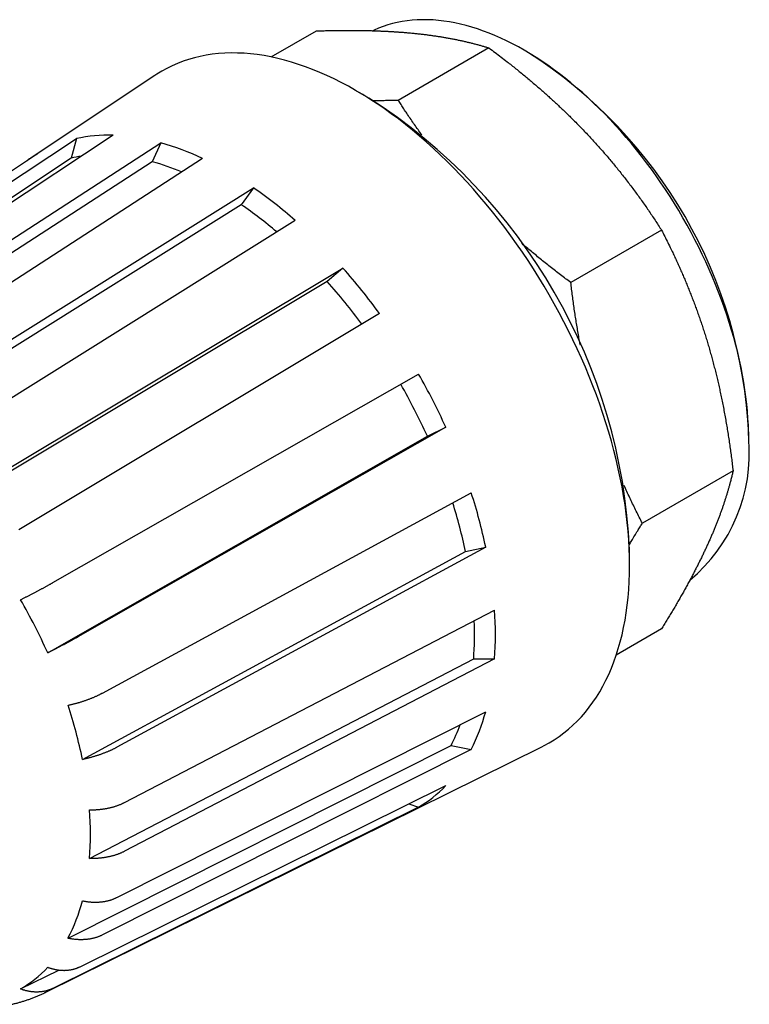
# Model space of a CAD drawing. Header units: millimetres. Extents: x 8 to 334, y 12 to 173.
# Tile 5 of 6: x 295 to 331, y 36 to 86. Entities that reach past the tile are written whole.
import ezdxf

# ---------------------------------------------------------------- set-up
doc = ezdxf.new("R2010")
doc.units = ezdxf.units.MM

msp = doc.modelspace()

# ---------------------------------------------------------------- linework, layer by layer
at = {"color": 7, "linetype": 'Continuous', "lineweight": 30}
for p, q in [((307.205, 83.713), (309.474, 85.023)), ((318.133, 84.166), (313.583, 81.539)), ((320.118, 83.927), (319.905, 84.049)), ((301.358, 82.784), (295.204, 78.684)), ((312.11, 81.651), (311.438, 82.039)), ((280.256, 68.243), (297.43, 79.62)), ((299.267, 79.784), (282.094, 68.407)), ((297.43, 79.62), (297.169, 78.642)), ((284.193, 68.078), (301.669, 79.407)), ((301.669, 79.407), (301.238, 78.456)), ((295.472, 78.853), (278.545, 67.572)), ((297.169, 78.642), (279.338, 66.828)), ((303.759, 78.626), (286.282, 67.297)), ((301.238, 78.456), (283.091, 66.691)), ((288.516, 66.007), (306.315, 77.151)), ((306.315, 77.151), (305.701, 76.305)), ((305.701, 76.305), (287.22, 64.733)), ((308.404, 75.519), (290.606, 64.376)), ((326.792, 75.025), (322.242, 72.398)), ((292.705, 62.281), (310.806, 73.123)), ((310.806, 73.123), (310.021, 72.448)), ((310.021, 72.448), (291.226, 61.19)), ((312.643, 70.838), (294.542, 59.996)), ((296.254, 57.349), (314.602, 67.81)), ((315.965, 65.146), (297.617, 54.686)), ((315.04, 64.687), (315.965, 65.146)), ((331.164, 64.546), (331.164, 64.791)), ((295.989, 53.825), (315.04, 64.687)), ((330.379, 62.955), (325.829, 60.329)), ((298.734, 51.806), (317.243, 61.852)), ((297.734, 48.476), (316.953, 58.906)), ((317.969, 59.131), (299.46, 49.086)), ((316.953, 58.906), (317.969, 59.131)), ((325.189, 58.219), (325.189, 58.995)), ((299.848, 46.321), (318.413, 55.967)), ((326.792, 55.027), (324.522, 53.716)), ((298.088, 43.503), (317.365, 53.519)), ((318.413, 53.518), (299.848, 43.871)), ((317.365, 53.519), (318.413, 53.518)), ((299.46, 41.554), (317.969, 50.867)), ((295.899, 36.802), (320.793, 49.117)), ((297.008, 39.505), (316.227, 49.174)), ((317.243, 48.984), (298.734, 39.671)), ((316.227, 49.174), (317.243, 48.984)), ((297.617, 38.082), (315.965, 47.165)), ((314.602, 46.076), (296.254, 36.993)), ((314.109, 46.246), (314.602, 46.076)), ((294.625, 36.964), (296.543, 37.914))]:
    msp.add_line(p, q, dxfattribs=at)
at = {"color": 7, "linetype": 'Continuous', "lineweight": 30, "flags": 128}
for points in [[(331.164, 64.546), (331.16, 64.889), (331.149, 65.236), (331.13, 65.587), (331.103, 65.941), (331.068, 66.299), (331.026, 66.66), (330.976, 67.025), (330.918, 67.392), (330.853, 67.761), (330.781, 68.133), (330.701, 68.507), (330.613, 68.883), (330.518, 69.26), (330.416, 69.638), (330.307, 70.017), (330.191, 70.397), (330.067, 70.778), (329.937, 71.158), (329.8, 71.539), (329.656, 71.919), (329.505, 72.298), (329.348, 72.677), (329.184, 73.055), (329.014, 73.431), (328.837, 73.806), (328.655, 74.178), (328.466, 74.549), (328.272, 74.917), (328.072, 75.282), (327.866, 75.645), (327.655, 76.005), (327.439, 76.361), (327.217, 76.713), (326.99, 77.061), (326.759, 77.406), (326.523, 77.746), (326.282, 78.081), (326.037, 78.412), (325.787, 78.738), (325.534, 79.058), (325.277, 79.373), (325.016, 79.682), (324.752, 79.985), (324.484, 80.282), (324.213, 80.573), (323.939, 80.857), (323.663, 81.135), (323.383, 81.405), (323.102, 81.669), (322.818, 81.925), (322.532, 82.174), (322.245, 82.415), (321.956, 82.648), (321.665, 82.873), (321.373, 83.091), (321.081, 83.3), (320.787, 83.5), (320.493, 83.692), (320.198, 83.876), (319.904, 84.05), (319.609, 84.216), (319.314, 84.373), (319.02, 84.52), (318.727, 84.659), (318.434, 84.788), (318.142, 84.907), (317.852, 85.017), (317.562, 85.118), (317.275, 85.209), (316.989, 85.29), (316.705, 85.361), (316.424, 85.423), (316.145, 85.474), (315.868, 85.516), (315.594, 85.548), (315.324, 85.57), (315.056, 85.582), (314.791, 85.584), (314.531, 85.576), (314.273, 85.559), (314.02, 85.531), (313.771, 85.493), (313.526, 85.445), (313.285, 85.388), (313.049, 85.321), (312.817, 85.243), (312.59, 85.157), (312.369, 85.06), (312.309, 85.032)], [(311.436, 82.04), (311.076, 82.243), (310.716, 82.434), (310.357, 82.614), (309.998, 82.783), (309.641, 82.941), (309.284, 83.087), (308.93, 83.221), (308.576, 83.344), (308.225, 83.455), (307.876, 83.554), (307.53, 83.641), (307.186, 83.717), (306.845, 83.78), (306.507, 83.831), (306.173, 83.87), (305.842, 83.897), (305.515, 83.911), (305.192, 83.914), (304.873, 83.904), (304.559, 83.883), (304.25, 83.849), (303.945, 83.803), (303.646, 83.744), (303.352, 83.674), (303.063, 83.592), (302.781, 83.498), (302.504, 83.392), (302.233, 83.274), (301.969, 83.144), (301.711, 83.003), (301.46, 82.85), (301.358, 82.784)], [(320.793, 49.117), (320.903, 49.173), (321.161, 49.314), (321.412, 49.467), (321.657, 49.631), (321.894, 49.807), (322.124, 49.994), (322.347, 50.191), (322.563, 50.4), (322.77, 50.62), (322.97, 50.85), (323.163, 51.091), (323.347, 51.342), (323.523, 51.603), (323.69, 51.874), (323.85, 52.155), (324, 52.446), (324.142, 52.746), (324.276, 53.055), (324.4, 53.373), (324.516, 53.7), (324.623, 54.035), (324.721, 54.379), (324.809, 54.731), (324.889, 55.09), (324.959, 55.458), (325.02, 55.832), (325.072, 56.214), (325.114, 56.602), (325.147, 56.997), (325.17, 57.399), (325.185, 57.806), (325.189, 58.219), (325.185, 58.637), (325.17, 59.061), (325.147, 59.489), (325.114, 59.923), (325.072, 60.36), (325.02, 60.801), (324.959, 61.246), (324.889, 61.694), (324.809, 62.146), (324.721, 62.6), (324.623, 63.057), (324.516, 63.515), (324.4, 63.976), (324.276, 64.438), (324.142, 64.901), (324, 65.365), (323.85, 65.83), (323.69, 66.295), (323.523, 66.759), (323.347, 67.224), (323.163, 67.687), (322.97, 68.15), (322.77, 68.611), (322.563, 69.07), (322.347, 69.528), (322.124, 69.983), (321.894, 70.436), (321.657, 70.885), (321.412, 71.332), (321.161, 71.775), (320.903, 72.214), (320.639, 72.648), (320.368, 73.079), (320.091, 73.505), (319.808, 73.925), (319.52, 74.341), (319.226, 74.75), (318.927, 75.154), (318.622, 75.552), (318.313, 75.943), (317.998, 76.327), (317.68, 76.705), (317.357, 77.075), (317.03, 77.438), (316.699, 77.793), (316.365, 78.14), (316.027, 78.479), (315.686, 78.81), (315.342, 79.131), (314.996, 79.444), (314.647, 79.748), (314.295, 80.043), (313.942, 80.328), (313.587, 80.603), (313.231, 80.868), (312.874, 81.124), (312.515, 81.369), (312.156, 81.603), (311.796, 81.827), (311.436, 82.04)]]:
    msp.add_lwpolyline(points, dxfattribs=at)
at = {"color": 7, "linetype": 'Continuous', "lineweight": 30}
for centre, radius, start, end in [((307.176, 63.699), 24.013, 2.6058, 57.3888), ((296.787, 57.702), 28.431, 2.6058, 57.3888), ((299.025, 72.133), 7.655, 88.1897, 102.0293), ((298.005, 66.415), 13.499, 64.7722, 74.2492), ((298.728, 73.394), 6.356, 120.8184, 126.4462), ((298.658, 71.947), 6.858, 98.1639, 102.5381), ((297.911, 66.423), 12.484, 67.3919, 74.5483), ((293.446, 58.518), 22.644, 48.6583, 55.3688), ((293.564, 58.622), 21.447, 49.5444, 55.5364), ((287.863, 52.799), 30.651, 36.0529, 41.5362), ((288.063, 52.917), 29.386, 36.2766, 41.6519), ((286.316, 51.649), 32.577, 24.4758, 29.7406), ((286.532, 51.774), 31.296, 24.3682, 29.7405), ((322.948, 63.822), 8.248, 309.7045, 5.0346), ((291.413, 53.506), 27.145, 11.9585, 17.9046), ((291.628, 53.606), 25.873, 11.8207, 17.4113), ((269.554, 41.974), 28.969, 24.1477, 30.0687), ((300.576, 54.743), 17.879, 356.0718, 3.9282), ((300.664, 54.731), 16.745, 355.8493, 2.4195), ((274.079, 43.625), 24.147, 11.589, 18.2741), ((308.313, 53.506), 10.01, 333.1435, 344.7134), ((308.154, 53.336), 9.083, 332.7245, 339.9411), ((311.267, 51.648), 6.493, 300.8981, 316.345), ((282.247, 44.728), 15.888, 355.5788, 4.4212), ((289.107, 43.63), 8.913, 332.4285, 345.4284), ((291.739, 41.975), 5.783, 299.9421, 317.301)]:
    msp.add_arc(centre, radius, start, end, dxfattribs=at)
for points, knots in [([(309.474, 85.023), (309.575, 85.026), (309.779, 85.032), (310.081, 85.039), (310.356, 85.044), (310.604, 85.047), (310.826, 85.049), (311.046, 85.05), (311.265, 85.049), (311.482, 85.048), (311.698, 85.046), (311.912, 85.042), (312.12, 85.037), (312.322, 85.032), (312.519, 85.025), (312.714, 85.017), (312.907, 85.009), (313.099, 84.999), (313.289, 84.988), (313.477, 84.976), (313.675, 84.962), (313.881, 84.947), (314.096, 84.928), (314.308, 84.908), (314.517, 84.887), (314.724, 84.864), (314.924, 84.84), (315.119, 84.815), (315.307, 84.79), (315.493, 84.762), (315.676, 84.734), (315.857, 84.704), (316.04, 84.672), (316.225, 84.638), (316.412, 84.602), (316.595, 84.565), (316.776, 84.526), (316.955, 84.485), (317.13, 84.443), (317.303, 84.4), (317.474, 84.356), (317.643, 84.31), (317.809, 84.263), (317.972, 84.215), (318.079, 84.182), (318.133, 84.166)], [0, 0, 0, 0, 0.028914, 0.057828, 0.086741, 0.10845, 0.13016, 0.15187, 0.173579, 0.195274, 0.21697, 0.238666, 0.260361, 0.280788, 0.301216, 0.321643, 0.34207, 0.362526, 0.382984, 0.403441, 0.423897, 0.447967, 0.47204, 0.496115, 0.52019, 0.544263, 0.568334, 0.591141, 0.613951, 0.636762, 0.659573, 0.682383, 0.705191, 0.729699, 0.754208, 0.778717, 0.803225, 0.827776, 0.852329, 0.876881, 0.901433, 0.926074, 0.950716, 0.975359, 1, 1, 1, 1]), ([(318.133, 84.166), (318.234, 84.09), (318.438, 83.939), (318.74, 83.709), (319.015, 83.497), (319.263, 83.302), (319.485, 83.125), (319.705, 82.947), (319.924, 82.767), (320.142, 82.586), (320.357, 82.404), (320.571, 82.221), (320.779, 82.04), (320.982, 81.861), (321.178, 81.685), (321.373, 81.507), (321.566, 81.328), (321.758, 81.148), (321.948, 80.967), (322.137, 80.784), (322.334, 80.589), (322.54, 80.382), (322.755, 80.163), (322.967, 79.942), (323.176, 79.72), (323.383, 79.496), (323.583, 79.274), (323.778, 79.055), (323.966, 78.839), (324.152, 78.622), (324.336, 78.403), (324.517, 78.184), (324.7, 77.957), (324.884, 77.724), (325.071, 77.485), (325.254, 77.244), (325.435, 77.002), (325.614, 76.758), (325.789, 76.514), (325.963, 76.269), (326.133, 76.022), (326.302, 75.774), (326.468, 75.525), (326.631, 75.276), (326.738, 75.109), (326.792, 75.025)], [0, 0, 0, 0, 0.028914, 0.057828, 0.086741, 0.10845, 0.13016, 0.15187, 0.173579, 0.195274, 0.21697, 0.238666, 0.260361, 0.280788, 0.301216, 0.321643, 0.34207, 0.362526, 0.382984, 0.403441, 0.423897, 0.447967, 0.47204, 0.496115, 0.52019, 0.544263, 0.568334, 0.591141, 0.613951, 0.636762, 0.659573, 0.682383, 0.705191, 0.729699, 0.754208, 0.778717, 0.803225, 0.827776, 0.852329, 0.876881, 0.901433, 0.926074, 0.950716, 0.975359, 1, 1, 1, 1]), ([(313.583, 81.539), (313.51, 81.537), (313.365, 81.532), (313.148, 81.527), (312.918, 81.522), (312.675, 81.518), (312.478, 81.515), (312.368, 81.514), (312.343, 81.514)], [0, 0, 0, 0, 0.17344, 0.346882, 0.520322, 0.7285, 0.936694, 1, 1, 1, 1]), ([(314.762, 79.805), (314.744, 79.831), (314.665, 79.939), (314.527, 80.132), (314.351, 80.384), (314.177, 80.636), (314.015, 80.877), (313.863, 81.106), (313.722, 81.322), (313.629, 81.467), (313.583, 81.539)], [0, 0, 0, 0, 0.0444075, 0.1904173, 0.3364317, 0.4824433, 0.6284434, 0.7522949, 0.8761483, 1, 1, 1, 1]), ([(326.792, 75.025), (326.845, 74.921), (326.953, 74.714), (327.11, 74.4), (327.252, 74.11), (327.379, 73.844), (327.493, 73.603), (327.604, 73.36), (327.714, 73.116), (327.822, 72.87), (327.928, 72.623), (328.033, 72.374), (328.135, 72.124), (328.236, 71.872), (328.335, 71.618), (328.432, 71.363), (328.527, 71.105), (328.621, 70.846), (328.712, 70.584), (328.801, 70.321), (328.889, 70.057), (328.974, 69.791), (329.057, 69.524), (329.138, 69.254), (329.217, 68.982), (329.294, 68.709), (329.368, 68.434), (329.441, 68.157), (329.511, 67.878), (329.579, 67.598), (329.645, 67.317), (329.709, 67.035), (329.772, 66.743), (329.834, 66.442), (329.896, 66.13), (329.955, 65.818), (330.012, 65.504), (330.066, 65.19), (330.118, 64.874), (330.167, 64.556), (330.214, 64.237), (330.259, 63.918), (330.301, 63.598), (330.341, 63.277), (330.366, 63.062), (330.379, 62.955)], [0, 0, 0, 0, 0.0289725, 0.0579458, 0.0869181, 0.1087319, 0.1305465, 0.152361, 0.1741747, 0.196017, 0.2178603, 0.2397035, 0.2615458, 0.2834491, 0.3053535, 0.3272578, 0.349161, 0.371233, 0.3933076, 0.4153833, 0.4374589, 0.4595333, 0.4816052, 0.5038734, 0.5261429, 0.5484123, 0.5706805, 0.5930968, 0.6155155, 0.6379355, 0.6603556, 0.6827746, 0.705191, 0.7296911, 0.7541939, 0.7786983, 0.8032028, 0.8277061, 0.8522066, 0.8768368, 0.9014692, 0.9261027, 0.9507365, 0.9753694, 1, 1, 1, 1]), ([(322.242, 72.398), (322.155, 72.463), (321.98, 72.593), (321.72, 72.79), (321.462, 72.988), (321.206, 73.188), (320.951, 73.39), (320.699, 73.593), (320.448, 73.799), (320.2, 74.006), (319.969, 74.201), (319.823, 74.327), (319.757, 74.384)], [0, 0, 0, 0, 0.101982, 0.203972, 0.305963, 0.407951, 0.509932, 0.611923, 0.713922, 0.815923, 0.917921, 1, 1, 1, 1]), ([(322.719, 69.253), (322.706, 69.324), (322.672, 69.5), (322.621, 69.781), (322.566, 70.098), (322.513, 70.416), (322.462, 70.739), (322.414, 71.066), (322.367, 71.398), (322.323, 71.731), (322.281, 72.064), (322.255, 72.287), (322.242, 72.398)], [0, 0, 0, 0, 0.068295, 0.169795, 0.271299, 0.372801, 0.474294, 0.57943, 0.684573, 0.789719, 0.894863, 1, 1, 1, 1]), ([(330.379, 62.955), (330.364, 62.891), (330.335, 62.762), (330.287, 62.567), (330.24, 62.386), (330.195, 62.219), (330.153, 62.068), (330.108, 61.915), (330.062, 61.761), (330.014, 61.605), (329.963, 61.449), (329.911, 61.29), (329.857, 61.131), (329.8, 60.969), (329.741, 60.807), (329.68, 60.643), (329.617, 60.477), (329.552, 60.309), (329.484, 60.14), (329.414, 59.969), (329.341, 59.797), (329.266, 59.623), (329.189, 59.448), (329.11, 59.271), (329.028, 59.092), (328.943, 58.912), (328.857, 58.73), (328.767, 58.546), (328.676, 58.361), (328.582, 58.175), (328.486, 57.987), (328.388, 57.798), (328.285, 57.603), (328.176, 57.4), (328.062, 57.19), (327.945, 56.979), (327.826, 56.767), (327.704, 56.554), (327.581, 56.339), (327.455, 56.123), (327.326, 55.905), (327.196, 55.687), (327.063, 55.468), (326.929, 55.248), (326.837, 55.1), (326.792, 55.027)], [0, 0, 0, 0, 0.028972, 0.057946, 0.086918, 0.108732, 0.130546, 0.152361, 0.174175, 0.196017, 0.21786, 0.239704, 0.261546, 0.283449, 0.305353, 0.327258, 0.349161, 0.371233, 0.393308, 0.415383, 0.437459, 0.459533, 0.481605, 0.503873, 0.526143, 0.548412, 0.57068, 0.593097, 0.615515, 0.637936, 0.660356, 0.682775, 0.705191, 0.729691, 0.754194, 0.778698, 0.803203, 0.827706, 0.852207, 0.876837, 0.901469, 0.926103, 0.950737, 0.975369, 1, 1, 1, 1]), ([(325.829, 60.329), (325.778, 60.427), (325.676, 60.625), (325.525, 60.924), (325.377, 61.226), (325.232, 61.529), (325.089, 61.835), (324.984, 62.065), (324.928, 62.193), (324.917, 62.217)], [0, 0, 0, 0, 0.160317, 0.320653, 0.480997, 0.641338, 0.801669, 0.961983, 1, 1, 1, 1]), ([(325.187, 59.267), (325.224, 59.329), (325.309, 59.474), (325.446, 59.703), (325.585, 59.932), (325.712, 60.14), (325.79, 60.266), (325.829, 60.329)], [0, 0, 0, 0, 0.179043, 0.413541, 0.648032, 0.824016, 1, 1, 1, 1]), ([(294.625, 56.489), (294.645, 56.499), (294.686, 56.519), (294.747, 56.549), (294.808, 56.58), (294.869, 56.611), (294.931, 56.642), (294.993, 56.673), (295.054, 56.705), (295.116, 56.736), (295.18, 56.769), (295.244, 56.802), (295.308, 56.836), (295.371, 56.868), (295.433, 56.901), (295.493, 56.933), (295.553, 56.964), (295.612, 56.996), (295.671, 57.028), (295.73, 57.059), (295.787, 57.09), (295.845, 57.122), (295.904, 57.154), (295.962, 57.186), (296.02, 57.218), (296.073, 57.248), (296.122, 57.275), (296.167, 57.3), (296.211, 57.325), (296.239, 57.341), (296.254, 57.349)], [0, 0, 0, 0, 0.035929, 0.071859, 0.107898, 0.143937, 0.180185, 0.21646, 0.252154, 0.287875, 0.325642, 0.363409, 0.401304, 0.439199, 0.475128, 0.511058, 0.547098, 0.583138, 0.619387, 0.655665, 0.691358, 0.727077, 0.764856, 0.802635, 0.840542, 0.878449, 0.908795, 0.939158, 0.969571, 1, 1, 1, 1]), ([(297.617, 54.686), (297.6, 54.676), (297.566, 54.657), (297.514, 54.627), (297.461, 54.598), (297.407, 54.568), (297.353, 54.537), (297.297, 54.507), (297.241, 54.476), (297.184, 54.445), (297.125, 54.413), (297.064, 54.38), (297.002, 54.347), (296.941, 54.314), (296.881, 54.282), (296.821, 54.25), (296.761, 54.218), (296.7, 54.187), (296.639, 54.155), (296.577, 54.123), (296.516, 54.091), (296.454, 54.06), (296.391, 54.027), (296.327, 53.994), (296.262, 53.962), (296.202, 53.931), (296.145, 53.903), (296.093, 53.877), (296.041, 53.851), (296.006, 53.834), (295.989, 53.825)], [0, 0, 0, 0, 0.0358614, 0.0717228, 0.1076942, 0.1436656, 0.1798461, 0.2160548, 0.2516795, 0.2873311, 0.3250341, 0.362737, 0.4005677, 0.4383984, 0.4742597, 0.510121, 0.5460921, 0.5820631, 0.6182424, 0.6544497, 0.6900751, 0.7257273, 0.7634222, 0.8011172, 0.8389391, 0.8767609, 0.9075277, 0.9383117, 0.9691472, 1, 1, 1, 1]), ([(297.008, 51.197), (297.031, 51.202), (297.075, 51.211), (297.142, 51.226), (297.209, 51.242), (297.276, 51.258), (297.344, 51.275), (297.411, 51.293), (297.477, 51.311), (297.544, 51.33), (297.612, 51.35), (297.681, 51.371), (297.75, 51.393), (297.817, 51.415), (297.882, 51.437), (297.946, 51.46), (298.009, 51.483), (298.072, 51.506), (298.134, 51.53), (298.196, 51.555), (298.256, 51.579), (298.316, 51.605), (298.376, 51.631), (298.437, 51.658), (298.497, 51.686), (298.551, 51.712), (298.601, 51.737), (298.646, 51.76), (298.691, 51.783), (298.72, 51.799), (298.734, 51.806)], [0, 0, 0, 0, 0.0359295, 0.071859, 0.107898, 0.1439371, 0.1801845, 0.2164601, 0.2521541, 0.2878749, 0.3256419, 0.3634089, 0.4013038, 0.4391988, 0.4751284, 0.511058, 0.5470979, 0.5831378, 0.6193875, 0.6556653, 0.6913578, 0.7270773, 0.7648559, 0.8026345, 0.8405418, 0.8784491, 0.9087952, 0.9391579, 0.9695706, 1, 1, 1, 1]), ([(299.46, 49.086), (299.443, 49.077), (299.409, 49.058), (299.356, 49.031), (299.302, 49.004), (299.247, 48.977), (299.19, 48.95), (299.133, 48.924), (299.075, 48.899), (299.016, 48.873), (298.954, 48.847), (298.89, 48.821), (298.826, 48.796), (298.761, 48.772), (298.697, 48.748), (298.634, 48.726), (298.57, 48.704), (298.505, 48.682), (298.44, 48.661), (298.374, 48.641), (298.309, 48.621), (298.242, 48.602), (298.174, 48.582), (298.104, 48.563), (298.034, 48.545), (297.968, 48.529), (297.906, 48.514), (297.849, 48.501), (297.791, 48.488), (297.753, 48.48), (297.734, 48.476)], [0, 0, 0, 0, 0.0358614, 0.0717228, 0.1076942, 0.1436656, 0.1798461, 0.2160548, 0.2516795, 0.2873311, 0.3250341, 0.362737, 0.4005677, 0.4383984, 0.4742597, 0.510121, 0.5460921, 0.5820631, 0.6182424, 0.6544497, 0.6900751, 0.7257273, 0.7634222, 0.8011172, 0.8389391, 0.8767609, 0.9075277, 0.9383117, 0.9691472, 1, 1, 1, 1]), ([(298.088, 45.952), (298.111, 45.952), (298.157, 45.951), (298.226, 45.951), (298.295, 45.953), (298.364, 45.955), (298.433, 45.959), (298.502, 45.963), (298.57, 45.969), (298.639, 45.976), (298.709, 45.984), (298.78, 45.994), (298.85, 46.004), (298.918, 46.016), (298.985, 46.028), (299.05, 46.042), (299.115, 46.056), (299.178, 46.072), (299.242, 46.088), (299.304, 46.106), (299.365, 46.124), (299.426, 46.144), (299.487, 46.165), (299.548, 46.187), (299.609, 46.211), (299.664, 46.234), (299.714, 46.256), (299.759, 46.277), (299.804, 46.299), (299.833, 46.313), (299.848, 46.321)], [0, 0, 0, 0, 0.035929, 0.071859, 0.107898, 0.143937, 0.180185, 0.21646, 0.252154, 0.287875, 0.325642, 0.363409, 0.401304, 0.439199, 0.475128, 0.511058, 0.547098, 0.583138, 0.619387, 0.655665, 0.691358, 0.727077, 0.764856, 0.802635, 0.840542, 0.878449, 0.908795, 0.939158, 0.969571, 1, 1, 1, 1]), ([(299.848, 43.871), (299.831, 43.863), (299.796, 43.845), (299.743, 43.82), (299.689, 43.795), (299.633, 43.771), (299.576, 43.749), (299.519, 43.727), (299.46, 43.706), (299.4, 43.686), (299.337, 43.666), (299.273, 43.647), (299.207, 43.629), (299.142, 43.613), (299.076, 43.598), (299.012, 43.584), (298.947, 43.571), (298.88, 43.56), (298.814, 43.549), (298.747, 43.539), (298.679, 43.531), (298.611, 43.523), (298.541, 43.517), (298.469, 43.511), (298.397, 43.507), (298.329, 43.504), (298.265, 43.503), (298.206, 43.502), (298.147, 43.502), (298.108, 43.502), (298.088, 43.503)], [0, 0, 0, 0, 0.035861, 0.071723, 0.107694, 0.143666, 0.179846, 0.216055, 0.25168, 0.287331, 0.325034, 0.362737, 0.400568, 0.438398, 0.47426, 0.510121, 0.546092, 0.582063, 0.618242, 0.65445, 0.690075, 0.725727, 0.763422, 0.801117, 0.838939, 0.876761, 0.907528, 0.938312, 0.969147, 1, 1, 1, 1]), ([(297.734, 41.388), (297.756, 41.383), (297.801, 41.374), (297.868, 41.362), (297.935, 41.351), (298.002, 41.342), (298.069, 41.334), (298.136, 41.328), (298.203, 41.323), (298.27, 41.319), (298.338, 41.318), (298.407, 41.317), (298.475, 41.319), (298.543, 41.322), (298.608, 41.326), (298.672, 41.332), (298.735, 41.339), (298.798, 41.348), (298.86, 41.358), (298.921, 41.37), (298.981, 41.383), (299.042, 41.398), (299.102, 41.415), (299.163, 41.433), (299.222, 41.453), (299.277, 41.473), (299.327, 41.493), (299.372, 41.513), (299.416, 41.533), (299.445, 41.547), (299.46, 41.554)], [0, 0, 0, 0, 0.035929, 0.071859, 0.107898, 0.143937, 0.180185, 0.21646, 0.252154, 0.287875, 0.325642, 0.363409, 0.401304, 0.439199, 0.475128, 0.511058, 0.547098, 0.583138, 0.619387, 0.655665, 0.691358, 0.727077, 0.764856, 0.802635, 0.840542, 0.878449, 0.908795, 0.939158, 0.969571, 1, 1, 1, 1]), ([(298.734, 39.671), (298.717, 39.663), (298.683, 39.646), (298.63, 39.623), (298.576, 39.6), (298.521, 39.579), (298.465, 39.559), (298.407, 39.541), (298.35, 39.524), (298.29, 39.509), (298.228, 39.494), (298.165, 39.481), (298.1, 39.469), (298.036, 39.46), (297.972, 39.452), (297.909, 39.445), (297.845, 39.44), (297.78, 39.437), (297.714, 39.435), (297.649, 39.434), (297.583, 39.435), (297.517, 39.438), (297.448, 39.442), (297.378, 39.447), (297.308, 39.455), (297.242, 39.463), (297.18, 39.472), (297.123, 39.482), (297.066, 39.493), (297.027, 39.501), (297.008, 39.505)], [0, 0, 0, 0, 0.035861, 0.071723, 0.107694, 0.143666, 0.179846, 0.216055, 0.25168, 0.287331, 0.325034, 0.362737, 0.400568, 0.438398, 0.47426, 0.510121, 0.546092, 0.582063, 0.618242, 0.65445, 0.690075, 0.725727, 0.763422, 0.801117, 0.838939, 0.876761, 0.907528, 0.938312, 0.969147, 1, 1, 1, 1]), ([(295.989, 38.054), (296.009, 38.046), (296.049, 38.031), (296.11, 38.011), (296.171, 37.992), (296.233, 37.974), (296.295, 37.959), (296.356, 37.945), (296.418, 37.933), (296.48, 37.922), (296.543, 37.914), (296.608, 37.907), (296.672, 37.902), (296.735, 37.899), (296.796, 37.898), (296.856, 37.898), (296.916, 37.901), (296.976, 37.905), (297.035, 37.911), (297.093, 37.919), (297.151, 37.928), (297.209, 37.94), (297.267, 37.953), (297.326, 37.969), (297.384, 37.987), (297.437, 38.005), (297.486, 38.023), (297.53, 38.042), (297.574, 38.061), (297.603, 38.075), (297.617, 38.082)], [0, 0, 0, 0, 0.0359295, 0.071859, 0.107898, 0.1439371, 0.1801845, 0.2164601, 0.2521541, 0.2878749, 0.3256419, 0.3634089, 0.4013038, 0.4391988, 0.4751284, 0.511058, 0.5470979, 0.5831378, 0.6193875, 0.6556653, 0.6913578, 0.7270773, 0.7648559, 0.8026345, 0.8405418, 0.8784491, 0.9087952, 0.9391579, 0.9695706, 1, 1, 1, 1]), ([(294.184, 36.194), (294.186, 36.194), (294.217, 36.201), (294.276, 36.216), (294.363, 36.237), (294.45, 36.259), (294.536, 36.283), (294.621, 36.307), (294.707, 36.332), (294.791, 36.358), (294.876, 36.385), (294.959, 36.413), (295.043, 36.441), (295.126, 36.471), (295.208, 36.502), (295.29, 36.533), (295.372, 36.565), (295.453, 36.599), (295.534, 36.633), (295.614, 36.668), (295.693, 36.704), (295.773, 36.741), (295.841, 36.773), (295.883, 36.794), (295.899, 36.802)], [0, 0, 0, 0, 0.0028138, 0.0517612, 0.1006352, 0.149438, 0.1981719, 0.2468393, 0.2954425, 0.343984, 0.3924665, 0.4408925, 0.4892646, 0.5375855, 0.585858, 0.6340848, 0.6822688, 0.7304127, 0.7785195, 0.8265921, 0.8746334, 0.9226463, 0.9706339, 1, 1, 1, 1]), ([(296.254, 36.993), (296.237, 36.984), (296.203, 36.968), (296.151, 36.946), (296.098, 36.925), (296.044, 36.905), (295.989, 36.888), (295.934, 36.872), (295.878, 36.858), (295.82, 36.845), (295.761, 36.834), (295.7, 36.825), (295.639, 36.818), (295.578, 36.813), (295.517, 36.81), (295.457, 36.808), (295.397, 36.809), (295.336, 36.811), (295.275, 36.815), (295.214, 36.82), (295.153, 36.828), (295.091, 36.837), (295.028, 36.848), (294.963, 36.862), (294.899, 36.877), (294.838, 36.894), (294.782, 36.91), (294.729, 36.927), (294.677, 36.945), (294.642, 36.958), (294.625, 36.964)], [0, 0, 0, 0, 0.035861, 0.071723, 0.107694, 0.143666, 0.179846, 0.216055, 0.25168, 0.287331, 0.325034, 0.362737, 0.400568, 0.438398, 0.47426, 0.510121, 0.546092, 0.582063, 0.618242, 0.65445, 0.690075, 0.725727, 0.763422, 0.801117, 0.838939, 0.876761, 0.907528, 0.938312, 0.969147, 1, 1, 1, 1])]:
    msp.add_open_spline(points, degree=3, knots=knots, dxfattribs=at)

doc.saveas('drawing.dxf')
